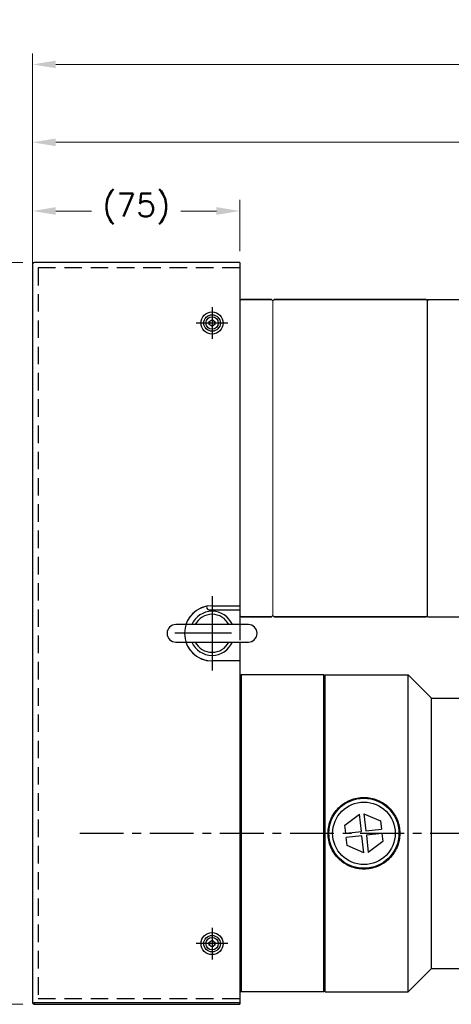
# Model space of a CAD drawing. Extents: x 46595 to 48279, y -9647 to -8459.
# Tile 3 of 24: x 46950 to 47106, y -9282 to -8925. Entities that reach past the tile are written whole.
import ezdxf

# ---------------------------------------------------------------- set-up
doc = ezdxf.new("R2010")
doc.units = 0
doc.header["$LTSCALE"] = 25.4
doc.linetypes.add('CENTER', pattern=[2, 1.25, -0.25, 0.25, -0.25])
doc.linetypes.add('HIDDEN', pattern=[0.375, 0.25, -0.125])
doc.layers.get('0').update_dxf_attribs({"linetype": 'CONTINUOUS'})
doc.layers.get('Defpoints').update_dxf_attribs({"linetype": 'CONTINUOUS'})
for name, color, linetype, lineweight in [('AM_0', 7, 'CONTINUOUS', 50), ('AM_5_Dimension', 6, 'CONTINUOUS', 13), ('ATA-DIM', 252, 'CONTINUOUS', 25), ('외형선(ISO)', 7, 'CONTINUOUS', 35)]:
    doc.layers.add(name, color=color, linetype=linetype, lineweight=lineweight)
for name, color, linetype in [('ATA-CENTER', 133, 'CENTER'), ('ATA-HIDDEN', 1, 'HIDDEN'), ('ATA-TEXT', 7, 'CONTINUOUS')]:
    doc.layers.add(name, color=color, linetype=linetype)
doc.styles.get("Standard").update_dxf_attribs({"font": 'simplex.shx'})
doc.styles.add('주 문자 (ISO)', font='arial.ttf')
doc.dimstyles.new('ata_A1', dxfattribs={"dimtxt": 4.2, "dimasz": 4.2, "dimexe": 2, "dimexo": 2, "dimgap": 2, "dimtad": 0, "dimtih": 1, "dimtoh": 1, "dimdec": 6, "dimdsep": 46, "dimtxsty": 'Standard', "dimcen": 0, "dimclrd": 252, "dimclre": 252, "dimclrt": 4, "dimadec": 6, "dimazin": 2, "dimtfac": 1, "dimtdec": 6, "dimtofl": 0, "dimtmove": 0, "dimatfit": 3, "dimfxl": 0, "dimtolj": 1, "dimtzin": 0, "dimlwd": 0, "dimlwe": 0, "dimarcsym": 0})

# ---------------------------------------------------------------- blocks, each defined once
blk = doc.blocks.new('*D19505')
at = {"layer": 'ATA-DIM', "color": 252, "lineweight": 0}
for p, q in [((46954.67, -9009.54), (46954.67, -8990.43)), ((47029.67, -9009.04), (47029.67, -8990.43)), ((46963.07, -8994.43), (46975.99, -8994.43)), ((47021.27, -8994.43), (47008.35, -8994.43))]:
    blk.add_line(p, q, dxfattribs=at)
at = {"layer": 'ATA-DIM', "color": 252}
for points in [[(46963.07, -8993.03), (46963.07, -8995.83), (46954.67, -8994.43)], [(47021.27, -8995.83), (47021.27, -8993.03), (47029.67, -8994.43)]]:
    blk.add_solid(points, dxfattribs=at)
at = {"layer": 'Defpoints', "color": 0}
for p in [(47029.67, -8994.43), (46954.67, -9013.54), (47029.67, -9013.04)]:
    blk.add_point(p, dxfattribs=at)
at = {"layer": 'ATA-DIM', "color": 4, "ltscale": 0.2, "insert": (46979.99, -8988.05), "char_height": 8.4, "attachment_point": 1}
blk.add_mtext('\\A1;(75)', dxfattribs=at)
blk = doc.blocks.new('FGJERK57K')
for p, q in [((31466.03, 2360.1), (31466.03, 2092.1)), ((31541.03, 2360.6), (31466.53, 2360.6)), ((31541.03, 2360.6), (31541.03, 2360.1)), ((31541.03, 2360.1), (31541.03, 2236.1)), ((31531.03, 2236.1), (31541.03, 2236.1)), ((31541.03, 2216.1), (31531.03, 2216.1)), ((31541.03, 2216.1), (31541.03, 2092.1)), ((31541.03, 2092.1), (31541.03, 2091.6)), ((31466.53, 2091.6), (31541.03, 2091.6))]:
    blk.add_line(p, q)
for centre in [(31531.03, 2338.6), (31531.03, 2113.6)]:
    blk.add_circle(centre, 2.25)
for centre, radius, start, end in [((31466.53, 2360.1), 0.5, 90, 180), ((31531.03, 2226.1), 10, 90, 270), ((31466.53, 2092.1), 0.5, 180, 270)]:
    blk.add_arc(centre, radius, start, end)
at = {"layer": 'ATA-CENTER', "ltscale": 8}
for p, q in [((31531.03, 2344.35), (31531.03, 2332.85)), ((31536.78, 2338.6), (31525.28, 2338.6)), ((31531.03, 2239.6), (31531.03, 2212.6)), ((31538.03, 2226.1), (31517.53, 2226.1)), ((31538.03, 2226.1), (31517.53, 2226.1)), ((31531.03, 2119.35), (31531.03, 2107.85)), ((31536.78, 2113.6), (31525.28, 2113.6))]:
    blk.add_line(p, q, dxfattribs=at)
at = {"layer": 'ATA-HIDDEN'}
for p, q in [((31468.03, 2358.6), (31468.03, 2093.6)), ((31541.03, 2358.6), (31468.03, 2358.6)), ((31541.03, 2093.6), (31468.03, 2093.6))]:
    blk.add_line(p, q, dxfattribs=at)
blk = doc.blocks.new('*D19496')
at = {"layer": 'ATA-DIM', "color": 252, "lineweight": 0}
for p, q in [((46951.17, -9013.04), (46883.17, -9013.04)), ((46887.17, -9021.44), (46887.17, -9116.1)), ((46887.17, -9273.64), (46887.17, -9136.86)), ((46951.17, -9282.04), (46883.17, -9282.04))]:
    blk.add_line(p, q, dxfattribs=at)
at = {"layer": 'ATA-DIM', "color": 252}
for points in [[(46888.57, -9021.44), (46885.77, -9021.44), (46887.17, -9013.04)], [(46885.77, -9273.64), (46888.57, -9273.64), (46887.17, -9282.04)]]:
    blk.add_solid(points, dxfattribs=at)
at = {"layer": 'Defpoints', "color": 0}
for p in [(46955.17, -9013.04), (46887.17, -9282.04), (46955.17, -9282.04)]:
    blk.add_point(p, dxfattribs=at)
at = {"layer": 'ATA-DIM', "color": 4, "ltscale": 0.2, "insert": (46871, -9120.1), "char_height": 8.4, "attachment_point": 1}
blk.add_mtext('\\A1;(269)', dxfattribs=at)
blk = doc.blocks.new('DHE H')
at = {"color": 0, "ltscale": 5}
blk.add_line((56170.39, 4843.98), (56170.39, 4973.98), dxfattribs=at)
at = {"color": 7}
for p, q in [((56140.59, 4851.48), (56140.59, 4966.48)), ((56140.59, 4851.98), (56140.59, 4965.98))]:
    blk.add_line(p, q, dxfattribs=at)
for p, q in [((56140.59, 4966.48), (56156.89, 4966.48)), ((56156.89, 4953.98), (56156.89, 4966.48)), ((56156.89, 4863.98), (56156.89, 4851.48)), ((56140.59, 4851.48), (56156.89, 4851.48))]:
    blk.add_line(p, q)
at = {"ltscale": 5}
for p, q in [((56170.39, 4953.98), (56156.89, 4953.98)), ((56170.39, 4863.98), (56156.89, 4863.98))]:
    blk.add_line(p, q, dxfattribs=at)
at = {"layer": 'AM_0'}
blk.add_line((56170.39, 4843.98), (56211.89, 4843.98), dxfattribs=at)
at = {"layer": 'AM_5_Dimension', "color": 0}
for p, q in [((56072.59, 4965.98), (56072.59, 4851.98)), ((56084.59, 4851.98), (56084.59, 4965.98)), ((56140.59, 4966.48), (56140.59, 4851.48))]:
    blk.add_line(p, q, dxfattribs=at)
at = {"layer": '외형선(ISO)'}
for p, q in [((56211.89, 4973.98), (56170.39, 4973.98)), ((56211.89, 4973.98), (56212.39, 4973.48)), ((56212.39, 4973.48), (56212.39, 4844.48)), ((56073.09, 4966.48), (56072.59, 4965.98)), ((56084.09, 4966.48), (56073.09, 4966.48)), ((56084.59, 4965.98), (56084.09, 4966.48)), ((56085.09, 4966.48), (56084.59, 4965.98)), ((56085.09, 4966.48), (56140.09, 4966.48)), ((56140.59, 4965.98), (56140.09, 4966.48)), ((56140.59, 4965.98), (56141.09, 4966.48)), ((56073.09, 4851.48), (56072.59, 4851.98)), ((56073.09, 4851.48), (56084.09, 4851.48)), ((56084.59, 4851.98), (56084.09, 4851.48)), ((56084.59, 4851.98), (56085.09, 4851.48)), ((56085.09, 4851.48), (56140.09, 4851.48)), ((56140.59, 4851.98), (56140.09, 4851.48)), ((56212.39, 4844.48), (56211.89, 4843.98))]:
    blk.add_line(p, q, dxfattribs=at)
blk = doc.blocks.new('*D19506')
at = {"layer": 'ATA-DIM', "color": 252, "lineweight": 0}
for p, q in [((46954.67, -9009.54), (46954.67, -8965.52)), ((47382.47, -9043.33), (47382.47, -8965.52)), ((46963.07, -8969.52), (47147.77, -8969.52)), ((47374.07, -8969.52), (47189.37, -8969.52))]:
    blk.add_line(p, q, dxfattribs=at)
at = {"layer": 'ATA-DIM', "color": 252}
for points in [[(46963.07, -8968.12), (46963.07, -8970.92), (46954.67, -8969.52)], [(47374.07, -8970.92), (47374.07, -8968.12), (47382.47, -8969.52)]]:
    blk.add_solid(points, dxfattribs=at)
at = {"layer": 'Defpoints', "color": 0}
for p in [(47382.47, -8969.52), (46954.67, -9013.54), (47382.47, -9047.33)]:
    blk.add_point(p, dxfattribs=at)
at = {"layer": 'ATA-DIM', "color": 4, "ltscale": 0.2, "insert": (47168.57, -8969.52), "char_height": 8.4, "attachment_point": 5}
blk.add_mtext('\\A1;427.8', dxfattribs=at)
blk = doc.blocks.new('*D19490')
at = {"layer": 'ATA-DIM', "color": 252, "lineweight": 0}
for p, q in [((46954.67, -9034.54), (46954.67, -8937.29)), ((47367.67, -9158.54), (47367.67, -8937.29)), ((46963.07, -8941.29), (47134.55, -8941.29)), ((47359.27, -8941.29), (47185.48, -8941.29))]:
    blk.add_line(p, q, dxfattribs=at)
at = {"layer": 'ATA-DIM', "color": 252}
for points in [[(46963.07, -8939.89), (46963.07, -8942.69), (46954.67, -8941.29)], [(47359.27, -8942.69), (47359.27, -8939.89), (47367.67, -8941.29)]]:
    blk.add_solid(points, dxfattribs=at)
at = {"layer": 'Defpoints', "color": 0}
for p in [(47367.67, -8941.29), (46954.67, -9038.54), (47367.67, -9162.54)]:
    blk.add_point(p, dxfattribs=at)
at = {"layer": 'ATA-DIM', "color": 4, "ltscale": 0.2, "insert": (47138.55, -8937.09), "char_height": 8.4, "attachment_point": 1}
blk.add_mtext('\\A1;   413', dxfattribs=at)

msp = doc.modelspace()

# ---------------------------------------------------------------- linework, layer by layer
at = {"color": 7, "linetype": 'Continuous'}
for p, q in [((47029.6730324, -9026.5399003), (47029.6730324, -9141.5399003)), ((47018.6730324, -9139.0399003), (47029.6730324, -9139.0399003))]:
    msp.add_line(p, q, dxfattribs=at)
for p, q in [((47018.6730324, -9034.46255), (47019.6730324, -9033.8851998)), ((47018.6730324, -9035.6172506), (47018.6730324, -9034.46255)), ((47019.6730324, -9033.8851998), (47020.6730324, -9034.46255)), ((47020.6730324, -9034.46255), (47020.6730324, -9035.6172506)), ((46954.6730324, -9038.5399003), (46954.6730324, -9281.5399003)), ((47019.6730324, -9036.1946009), (47018.6730324, -9035.6172506)), ((47020.6730324, -9035.6172506), (47019.6730324, -9036.1946009)), ((47029.6730324, -9038.5399003), (47029.6730324, -9150.0399003)), ((47019.6730324, -9137.5399003), (47029.6730324, -9137.5399003)), ((47029.6730324, -9137.5399003), (47029.6730324, -9144.3899003)), ((47032.8230324, -9144.3899003), (47006.5230324, -9144.3899003)), ((47006.5230324, -9150.6899003), (47032.8230324, -9150.6899003)), ((47029.6730324, -9150.6899003), (47029.6730324, -9157.5399003)), ((47029.6730324, -9157.5399003), (47019.6730324, -9157.5399003)), ((47029.6730324, -9163.0399003), (47030.1730324, -9162.5399003)), ((47060.1730324, -9162.5399003), (47030.1730324, -9162.5399003)), ((47030.1730324, -9162.5399003), (47030.1730324, -9277.5399003)), ((47060.6730324, -9163.0399003), (47060.1730324, -9162.5399003)), ((47060.6730324, -9163.0399003), (47060.1730324, -9162.5399003)), ((47060.1730324, -9277.5399003), (47060.1730324, -9162.5399003)), ((47060.6730324, -9162.5399003), (47090.6730324, -9162.5399003)), ((47060.6730324, -9277.5399003), (47060.6730324, -9162.5399003)), ((47099.1730324, -9171.0399003), (47090.6730324, -9162.5399003)), ((47090.6730324, -9277.5399003), (47090.6730324, -9162.5399003)), ((47029.6730324, -9170.0399003), (47029.6730324, -9281.5399003)), ((47099.1730324, -9171.0399003), (47110.6730324, -9171.0399003)), ((47099.1730324, -9269.0399003), (47099.1730324, -9171.0399003)), ((47067.7891894, -9217.0489074), (47073.0789624, -9213.1324931)), ((47073.7874241, -9219.335842), (47073.0789624, -9213.1324931)), ((47074.6686289, -9212.9509431), (47080.7052297, -9215.5738139)), ((47074.6686289, -9212.9509431), (47075.3770906, -9219.1542921)), ((47068.1242372, -9219.9826138), (47067.7891894, -9217.0489074)), ((47080.7052297, -9215.5738139), (47081.0402776, -9218.5075203)), ((47068.1242372, -9219.9826138), (47073.7874241, -9219.335842)), ((47075.3770906, -9219.1542921), (47081.0402776, -9218.5075203)), ((47081.2218275, -9220.0971868), (47075.5586406, -9220.7439586)), ((47081.2218275, -9220.0971868), (47081.5568754, -9223.0308932)), ((47073.9689741, -9220.9255086), (47068.3057872, -9221.5722803)), ((47068.640835, -9224.5059868), (47068.3057872, -9221.5722803)), ((47074.6774358, -9227.1288575), (47073.9689741, -9220.9255086)), ((47075.5586406, -9220.7439586), (47076.2671023, -9226.9473075)), ((47081.5568754, -9223.0308932), (47076.2671023, -9226.9473075)), ((47074.6774358, -9227.1288575), (47068.640835, -9224.5059868)), ((47018.6730324, -9259.46255), (47019.6730324, -9258.8851998)), ((47018.6730324, -9260.6172506), (47018.6730324, -9259.46255)), ((47019.6730324, -9258.8851998), (47020.6730324, -9259.46255)), ((47020.6730324, -9259.46255), (47020.6730324, -9260.6172506)), ((47019.6730324, -9261.1946009), (47018.6730324, -9260.6172506)), ((47020.6730324, -9260.6172506), (47019.6730324, -9261.1946009)), ((47099.1730324, -9269.0399003), (47090.6730324, -9277.5399003)), ((47099.1730324, -9269.0399003), (47110.6730324, -9269.0399003)), ((47029.6730324, -9277.0399003), (47030.1730324, -9277.5399003)), ((47060.1730324, -9277.5399003), (47030.1730324, -9277.5399003)), ((47060.6730324, -9277.0399003), (47060.1730324, -9277.5399003)), ((47060.6730324, -9277.5399003), (47090.6730324, -9277.5399003)), ((46954.6730324, -9281.5399003), (46955.1730324, -9281.5399003)), ((46955.1730324, -9281.5399003), (46955.1730324, -9282.0399003)), ((47029.6730324, -9281.5399003), (46955.1730324, -9281.5399003)), ((46955.1730324, -9282.0399003), (47029.6730324, -9282.0399003)), ((47029.6730324, -9281.5399003), (47029.6730324, -9282.0399003))]:
    msp.add_line(p, q)
for centre, radius in [((47019.6730324, -9035.0399003), 4), ((47019.6730324, -9035.0399003), 3), ((47074.6730324, -9220.0399003), 12.7), ((47074.6730324, -9220.0399003), 11.325189), ((47019.6730324, -9260.0399003), 4), ((47019.6730324, -9260.0399003), 3)]:
    msp.add_circle(centre, radius)
for centre, radius, start, end in [((47019.6730324, -9035.0399003), 1, 120, 180), ((47019.6730324, -9035.0399003), 1, 180, 240), ((47019.6730324, -9035.0399003), 1, 60, 120), ((47019.6730324, -9035.0399003), 1, 0, 60), ((47019.6730324, -9035.0399003), 1, 300, 0), ((47019.6730324, -9035.0399003), 1, 240, 300), ((47019.6730324, -9147.5399003), 10, 90, 161.639186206), ((47019.6730324, -9147.5399003), 8, 23.188037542, 156.811962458), ((47019.6730324, -9147.5399003), 6.88914, 27.209242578, 152.790757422), ((47006.5230324, -9147.5399003), 3.15, 90, 270), ((47032.8230324, -9147.5399003), 3.15, 270, 90), ((47019.6730324, -9147.5399003), 10, 198.360813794, 270), ((47019.6730324, -9147.5399003), 8, 203.188037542, 336.811962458), ((47019.6730324, -9147.5399003), 6.88914, 207.209242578, 332.790757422), ((47019.6730324, -9260.0399003), 1, 120, 180), ((47019.6730324, -9260.0399003), 1, 60, 120), ((47019.6730324, -9260.0399003), 1, 0, 60), ((47019.6730324, -9260.0399003), 1, 180, 240), ((47019.6730324, -9260.0399003), 1, 240, 300), ((47019.6730324, -9260.0399003), 1, 300, 0), ((46955.1730324, -9281.5399003), 0.5, 180, 270)]:
    msp.add_arc(centre, radius, start, end)
msp.add_arc((47018.6730324, -9138.0399003), 1, 180, 270, dxfattribs=at)
for points, knots in [([(47061.6730324, -9220.0399003), (47061.6730324, -9218.4015532), (47062.001613, -9216.6578238), (47063.3300908, -9213.4565132), (47064.3296801, -9211.9984762), (47066.6317148, -9209.6964416), (47068.0897069, -9208.6969355), (47071.2908603, -9207.3685182), (47073.0345337, -9207.0399003), (47076.311531, -9207.0399003), (47078.0552044, -9207.3685182), (47081.2563579, -9208.6969355), (47082.71435, -9209.6964416), (47085.0163846, -9211.9984762), (47086.0159739, -9213.4565132), (47087.3444518, -9216.6578238), (47087.6730324, -9218.4015532), (47087.6730324, -9220.0399003)], [1.9661074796, 1.9661074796, 1.9661074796, 1.9661074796, 2.4576116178, 2.4576116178, 2.949115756, 2.949115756, 3.4406653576, 3.4406653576, 3.9322149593, 3.9322149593, 4.4237645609, 4.4237645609, 4.9153141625, 4.9153141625, 5.4068183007, 5.4068183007, 5.8983224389, 5.8983224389, 5.8983224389, 5.8983224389]), ([(47087.6730324, -9220.0399003), (47087.6730324, -9221.6782474), (47087.3444518, -9223.4219768), (47086.0159739, -9226.6232875), (47085.0163846, -9228.0813244), (47082.71435, -9230.383359), (47081.2563579, -9231.3828651), (47078.0552044, -9232.7112825), (47076.311531, -9233.0399003), (47074.6730324, -9233.0399003), (47073.0345337, -9233.0399003), (47071.2908603, -9232.7112825), (47068.0897069, -9231.3828651), (47066.6317148, -9230.383359), (47064.3296801, -9228.0813244), (47063.3300908, -9226.6232875), (47062.001613, -9223.4219768), (47061.6730324, -9221.6782474), (47061.6730324, -9220.0399003)], [5.8983224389, 5.8983224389, 5.8983224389, 5.8983224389, 6.3898265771, 6.3898265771, 6.8813307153, 6.8813307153, 7.3728803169, 7.3728803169, 7.8644299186, 7.8644299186, 7.8644299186, 8.3559795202, 8.3559795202, 8.8475291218, 8.8475291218, 9.33903326, 9.33903326, 9.8305373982, 9.8305373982, 9.8305373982, 9.8305373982])]:
    msp.add_open_spline(points, degree=3, knots=knots)
at = {"layer": 'ATA-CENTER', "ltscale": 0.5}
msp.add_line((46971.7294042, -9220.0399003), (47540.9903681, -9220.0399003), dxfattribs=at)

# ---------------------------------------------------------------- block references
at = {"ltscale": 0.2}
for name, p in [('FGJERK57K', (15488.6431557, -11373.6369151)), ('DHE H', (-9042.914737, -13993.0181202))]:
    msp.add_blockref(name, p, dxfattribs=at)

# ---------------------------------------------------------------- texts
at = {"layer": 'ATA-TEXT', "color": 7, "insert": (46634.3548531, -8505.0823957), "char_height": 7, "attachment_point": 1, "line_spacing_factor": 1.151952, "style": '주 문자 (ISO)'}
msp.add_mtext('{\\fArial|b1|i0|c129|p34;\\H3.42860x;\\L<ATA SERVO PRESS>SERVO PRESS>}\\P{\\fArial|b0|i0|c129|p34;\\H2.57145x;MODEL : OACIS-P025-P030-100-215-A}{\\fArial|b0|i0|c0|p34;\\H2.57145x;6V400}\\P{\\fArial|b0|i0|c129|p34;\\H2.57145x;MAX LOAD : ±25-30 kN}\\P{\\fArial|b0|i0|c129|p34;\\H2.57145x;TRAVEL : 100 mm}\\P{\\fArial|b0|i0|c129|p34;\\H2.57145x;MAX SPEED : 215 mm/s}\\P{\\fArial|b0|i0|c129|p34;\\H1.71439x;□ Max allowable tooling weight is 1% of full capacity.}\\P{\\fArial|b0|i0|c129|p34;\\H1.71439x;□ Position Repeatability  }{\\fArial|b0|i0|c129|p34;\\H1.71439x;<}{\\fArial|b0|i0|c129|p34;\\H1.71439x; 0.01 mm}\\P{\\fArial|b0|i0|c129|p34;\\H1.71439x;□ Load Linearity }{\\fArial|b0|i0|c129|p34;\\H1.71439x;<}{\\fArial|b0|i0|c129|p34;\\H1.71439x; 0.5 % of Full Capa}\\P{\\fArial|b0|i0|c129|p34;\\H1.71439x;□ Load Accuracy }{\\fArial|b0|i0|c129|p34;\\H1.71439x;<}{\\fArial|b0|i0|c129|p34;\\H1.71439x; 1 %  of Full Capa}', dxfattribs=at)

# ---------------------------------------------------------------- dimensions: what is measured, and where the dimension line sits
at = {"layer": 'ATA-DIM'}
for base, p1, p2, angle, text, override, picture, middle in [((47367.6730324, -8941.2930068), (46954.6730324, -9038.5399003), (47367.6730324, -9162.5399003), 180, '   <>', {"dimscale": 2, "dimdec": 3, "dimpost": '', "dimtol": 0, "dimlim": 0, "dimtp": 0, "dimtm": 0, "dimtfac": 0.857143, "dimtdec": 2, "dimtolj": 1, "dimtzin": 0}, '*D19490', (47160.0138196, -8941.2930068)), ((47029.6730324, -8994.4332445), (46954.6730324, -9013.5399003), (47029.6730324, -9013.0399003), 180, '(<>)', {"dimscale": 2, "dimdec": 3, "dimtfac": 0.857143, "dimtdec": 2}, '*D19505', (46992.1730324, -8994.4332445)), ((46887.1730324, -9282.0399003), (46955.1730324, -9013.0399003), (46955.1730324, -9282.0399003), 90, '(<>)', {"dimscale": 2, "dimdec": 3, "dimtol": 0, "dimlim": 0, "dimtp": 0, "dimtm": 0, "dimtfac": 0.857143, "dimtdec": 2, "dimtolj": 1, "dimtzin": 0}, '*D19496', (46887.1730324, -9126.4792903))]:
    dim = msp.add_linear_dim(base=base, p1=p1, p2=p2, angle=angle, text=text, dimstyle='ata_A1', override=override, dxfattribs=at)
    dim.commit()
    dim.dimension.update_dxf_attribs({"geometry": picture, "text_midpoint": middle, "dimtype": 160})
dim = msp.add_linear_dim(base=(47382.4730324, -8969.5180405), p1=(46954.6730324, -9013.5399003), p2=(47382.4730324, -9047.3334976), dimstyle='ata_A1', override={"dimscale": 2, "dimdec": 3, "dimtfac": 0.857143, "dimtdec": 2, "dimtfill": 0}, dxfattribs=at)
dim.commit()
dim.dimension.update_dxf_attribs({"geometry": '*D19506', "text_midpoint": (47168.5730324, -8969.5180405)})

doc.saveas('drawing.dxf')
